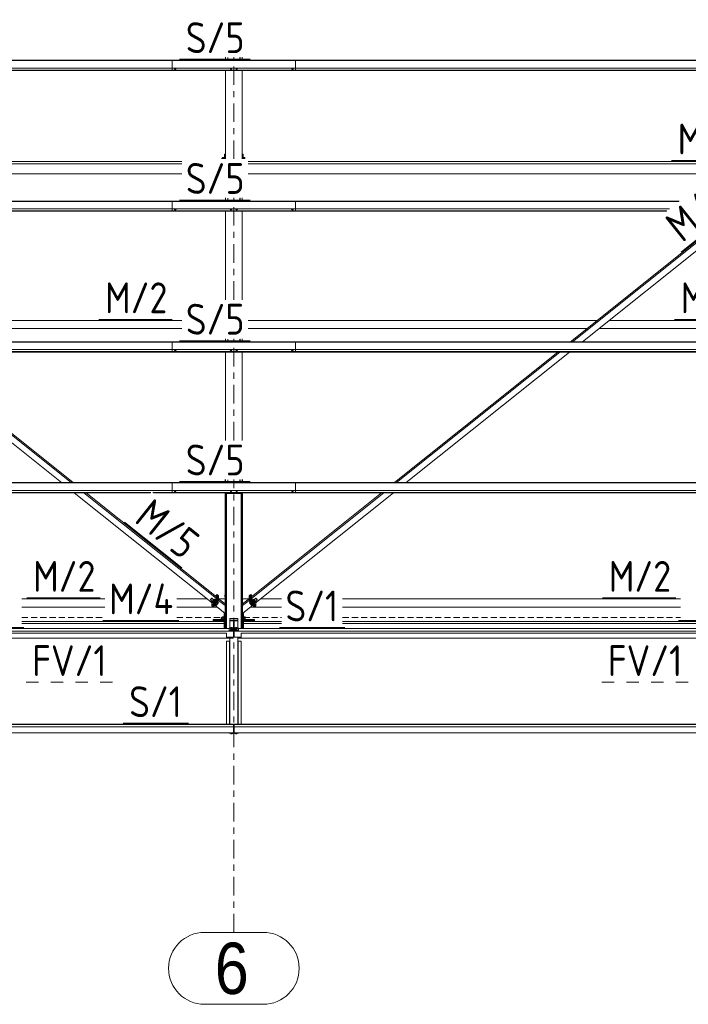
# Model space of a CAD drawing. Header units: millimetres. Extents: x -76 to 1111, y -178 to 661.
# Tile 28 of 91: x 235 to 300, y 165 to 261. Entities that reach past the tile are written whole.
import ezdxf

# ---------------------------------------------------------------- set-up
doc = ezdxf.new("R2010")
doc.units = ezdxf.units.MM
doc.header["$LTSCALE"] = 0.6
for name, pattern in [('VERDECKT2', [1.5, 1, -0.5]), ('XKITLINE00', [0]), ('XKITLINE02', [4, 2, -2]), ('XKITLINE03', [6, 3, -1, 1, -1])]:
    doc.linetypes.add(name, pattern=pattern)
for name, color, linetype, lineweight in [('Bolt', 7, 'Continuous', 0), ('Part', 2, 'Continuous', 0), ('PartMark', 3, 'Continuous', 0), ('S-GRID', 1, 'Continuous', 0)]:
    doc.layers.add(name, color=color, linetype=linetype, lineweight=lineweight)
doc.styles.add('ARIAL', font='ARIAL.TTF')
doc.styles.add('ISOCPEUR', font='ISOCPEUR.TTF')

msp = doc.modelspace()

# ---------------------------------------------------------------- linework, layer by layer
at = {"layer": 'Bolt', "color": 3, "linetype": 'XKITLINE00', "lineweight": 0}
for p, q in [((249.654, 256.453), (249.654, 256.472)), ((249.654, 256.453), (249.709, 256.433)), ((249.703, 256.375), (249.703, 256.435)), ((249.703, 256.375), (249.711, 256.369)), ((249.709, 256.433), (249.709, 256.472)), ((249.709, 256.433), (249.818, 256.433)), ((249.711, 256.369), (249.733, 256.364)), ((249.733, 256.364), (249.763, 256.362)), ((249.763, 256.362), (249.793, 256.364)), ((249.793, 256.364), (249.815, 256.369)), ((249.815, 256.369), (249.823, 256.375)), ((249.818, 256.433), (249.818, 256.472)), ((249.818, 256.433), (249.873, 256.453)), ((249.823, 256.375), (249.823, 256.435)), ((249.873, 256.453), (249.873, 256.472)), ((255.079, 256.453), (255.079, 256.472)), ((255.079, 256.453), (255.134, 256.433)), ((255.128, 256.375), (255.128, 256.435)), ((255.128, 256.375), (255.136, 256.369)), ((255.134, 256.433), (255.134, 256.472)), ((255.134, 256.433), (255.243, 256.433)), ((255.136, 256.369), (255.158, 256.364)), ((255.158, 256.364), (255.188, 256.362)), ((255.188, 256.362), (255.218, 256.364)), ((255.218, 256.364), (255.24, 256.369)), ((255.24, 256.369), (255.248, 256.375)), ((255.243, 256.433), (255.243, 256.472)), ((255.243, 256.433), (255.298, 256.453)), ((255.248, 256.375), (255.248, 256.435)), ((255.298, 256.453), (255.298, 256.472)), ((255.629, 256.453), (255.629, 256.472)), ((255.629, 256.453), (255.684, 256.433)), ((255.678, 256.375), (255.678, 256.435)), ((255.678, 256.375), (255.686, 256.369)), ((255.684, 256.433), (255.684, 256.472)), ((255.684, 256.433), (255.793, 256.433)), ((255.686, 256.369), (255.708, 256.364)), ((255.708, 256.364), (255.738, 256.362)), ((255.738, 256.362), (255.768, 256.364)), ((255.768, 256.364), (255.79, 256.369)), ((255.79, 256.369), (255.798, 256.375)), ((255.793, 256.433), (255.793, 256.472)), ((255.793, 256.433), (255.848, 256.453)), ((255.798, 256.375), (255.798, 256.435)), ((255.848, 256.453), (255.848, 256.472)), ((261.054, 256.453), (261.054, 256.472)), ((261.054, 256.453), (261.109, 256.433)), ((261.103, 256.375), (261.103, 256.435)), ((261.103, 256.375), (261.111, 256.369)), ((261.109, 256.433), (261.109, 256.472)), ((261.109, 256.433), (261.218, 256.433)), ((261.111, 256.369), (261.133, 256.364)), ((261.133, 256.364), (261.163, 256.362)), ((261.163, 256.362), (261.193, 256.364)), ((261.193, 256.364), (261.215, 256.369)), ((261.215, 256.369), (261.223, 256.375)), ((261.218, 256.433), (261.218, 256.472)), ((261.218, 256.433), (261.273, 256.453)), ((261.223, 256.375), (261.223, 256.435)), ((261.273, 256.453), (261.273, 256.472)), ((254.294, 247.708), (254.294, 247.632)), ((254.294, 247.708), (254.374, 247.708)), ((254.374, 247.779), (254.374, 247.632)), ((254.374, 247.779), (254.534, 247.779)), ((254.374, 247.663), (254.534, 247.663)), ((254.534, 247.791), (254.534, 247.632)), ((254.534, 247.791), (254.564, 247.791)), ((256.263, 247.708), (256.264, 247.708)), ((256.364, 247.791), (256.394, 247.791)), ((256.394, 247.632), (256.394, 247.791)), ((256.394, 247.779), (256.519, 247.779)), ((256.394, 247.663), (256.519, 247.663)), ((256.519, 247.779), (256.519, 247.632)), ((249.654, 242.759), (249.654, 242.777)), ((249.654, 242.759), (249.709, 242.739)), ((249.703, 242.681), (249.703, 242.741)), ((249.703, 242.681), (249.711, 242.675)), ((249.709, 242.739), (249.709, 242.777)), ((249.709, 242.739), (249.818, 242.739)), ((249.711, 242.675), (249.733, 242.67)), ((249.733, 242.67), (249.763, 242.668)), ((249.763, 242.668), (249.793, 242.67)), ((249.793, 242.67), (249.815, 242.675)), ((249.815, 242.675), (249.823, 242.681)), ((249.818, 242.739), (249.818, 242.777)), ((249.818, 242.739), (249.873, 242.759)), ((249.823, 242.681), (249.823, 242.741)), ((249.873, 242.759), (249.873, 242.777)), ((255.079, 242.759), (255.079, 242.777)), ((255.079, 242.759), (255.134, 242.739)), ((255.128, 242.681), (255.128, 242.741)), ((255.128, 242.681), (255.136, 242.675)), ((255.134, 242.739), (255.134, 242.777)), ((255.134, 242.739), (255.243, 242.739)), ((255.136, 242.675), (255.158, 242.67)), ((255.158, 242.67), (255.188, 242.668)), ((255.188, 242.668), (255.218, 242.67)), ((255.218, 242.67), (255.24, 242.675)), ((255.24, 242.675), (255.248, 242.681)), ((255.243, 242.739), (255.243, 242.777)), ((255.243, 242.739), (255.298, 242.759)), ((255.248, 242.681), (255.248, 242.741)), ((255.298, 242.759), (255.298, 242.777)), ((255.629, 242.759), (255.629, 242.777)), ((255.629, 242.759), (255.684, 242.739)), ((255.678, 242.681), (255.678, 242.741)), ((255.678, 242.681), (255.686, 242.675)), ((255.684, 242.739), (255.684, 242.777)), ((255.684, 242.739), (255.793, 242.739)), ((255.686, 242.675), (255.708, 242.67)), ((255.708, 242.67), (255.738, 242.668)), ((255.738, 242.668), (255.768, 242.67)), ((255.768, 242.67), (255.79, 242.675)), ((255.79, 242.675), (255.798, 242.681)), ((255.793, 242.739), (255.793, 242.777)), ((255.793, 242.739), (255.848, 242.759)), ((255.798, 242.681), (255.798, 242.741)), ((255.848, 242.759), (255.848, 242.777)), ((261.054, 242.759), (261.054, 242.777)), ((261.054, 242.759), (261.109, 242.739)), ((261.103, 242.681), (261.103, 242.741)), ((261.103, 242.681), (261.111, 242.675)), ((261.109, 242.739), (261.109, 242.777)), ((261.109, 242.739), (261.218, 242.739)), ((261.111, 242.675), (261.133, 242.67)), ((261.133, 242.67), (261.163, 242.668)), ((261.163, 242.668), (261.193, 242.67)), ((261.193, 242.67), (261.215, 242.675)), ((261.215, 242.675), (261.223, 242.681)), ((261.218, 242.739), (261.218, 242.777)), ((261.218, 242.739), (261.273, 242.759)), ((261.223, 242.681), (261.223, 242.741)), ((261.273, 242.759), (261.273, 242.777)), ((249.654, 229.065), (249.654, 229.083)), ((249.654, 229.065), (249.709, 229.045)), ((249.703, 228.987), (249.703, 229.047)), ((249.703, 228.987), (249.711, 228.981)), ((249.709, 229.045), (249.709, 229.083)), ((249.709, 229.045), (249.818, 229.045)), ((249.711, 228.981), (249.733, 228.976)), ((249.733, 228.976), (249.763, 228.974)), ((249.763, 228.974), (249.793, 228.976)), ((249.793, 228.976), (249.815, 228.981)), ((249.815, 228.981), (249.823, 228.987)), ((249.818, 229.045), (249.818, 229.083)), ((249.818, 229.045), (249.873, 229.065)), ((249.823, 228.987), (249.823, 229.047)), ((249.873, 229.065), (249.873, 229.083)), ((255.079, 229.065), (255.079, 229.083)), ((255.079, 229.065), (255.134, 229.045)), ((255.128, 228.987), (255.128, 229.047)), ((255.128, 228.987), (255.136, 228.981)), ((255.134, 229.045), (255.134, 229.083)), ((255.134, 229.045), (255.243, 229.045)), ((255.136, 228.981), (255.158, 228.976)), ((255.158, 228.976), (255.188, 228.974)), ((255.188, 228.974), (255.218, 228.976)), ((255.218, 228.976), (255.24, 228.981)), ((255.24, 228.981), (255.248, 228.987)), ((255.243, 229.045), (255.243, 229.083)), ((255.243, 229.045), (255.298, 229.065)), ((255.248, 228.987), (255.248, 229.047)), ((255.298, 229.065), (255.298, 229.083)), ((255.629, 229.065), (255.629, 229.083)), ((255.629, 229.065), (255.684, 229.045)), ((255.678, 228.987), (255.678, 229.047)), ((255.678, 228.987), (255.686, 228.981)), ((255.684, 229.045), (255.684, 229.083)), ((255.684, 229.045), (255.793, 229.045)), ((255.686, 228.981), (255.708, 228.976)), ((255.708, 228.976), (255.738, 228.974)), ((255.738, 228.974), (255.768, 228.976)), ((255.768, 228.976), (255.79, 228.981)), ((255.79, 228.981), (255.798, 228.987)), ((255.793, 229.045), (255.793, 229.083)), ((255.793, 229.045), (255.848, 229.065)), ((255.798, 228.987), (255.798, 229.047)), ((255.848, 229.065), (255.848, 229.083)), ((261.054, 229.065), (261.054, 229.083)), ((261.054, 229.065), (261.109, 229.045)), ((261.103, 228.987), (261.103, 229.047)), ((261.103, 228.987), (261.111, 228.981)), ((261.109, 229.045), (261.109, 229.083)), ((261.109, 229.045), (261.218, 229.045)), ((261.111, 228.981), (261.133, 228.976)), ((261.133, 228.976), (261.163, 228.974)), ((261.163, 228.974), (261.193, 228.976)), ((261.193, 228.976), (261.215, 228.981)), ((261.215, 228.981), (261.223, 228.987)), ((261.218, 229.045), (261.218, 229.083)), ((261.218, 229.045), (261.273, 229.065)), ((261.223, 228.987), (261.223, 229.047)), ((261.273, 229.065), (261.273, 229.083)), ((249.654, 215.371), (249.654, 215.389)), ((249.654, 215.371), (249.709, 215.351)), ((249.703, 215.293), (249.703, 215.353)), ((249.703, 215.293), (249.711, 215.286)), ((249.709, 215.351), (249.709, 215.389)), ((249.709, 215.351), (249.818, 215.351)), ((249.711, 215.286), (249.733, 215.282)), ((249.733, 215.282), (249.763, 215.28)), ((249.763, 215.28), (249.793, 215.282)), ((249.793, 215.282), (249.815, 215.286)), ((249.815, 215.286), (249.823, 215.293)), ((249.818, 215.351), (249.818, 215.389)), ((249.818, 215.351), (249.873, 215.371)), ((249.823, 215.293), (249.823, 215.353)), ((249.873, 215.371), (249.873, 215.389)), ((255.079, 215.371), (255.079, 215.389)), ((255.079, 215.371), (255.134, 215.351)), ((255.128, 215.293), (255.128, 215.353)), ((255.128, 215.293), (255.136, 215.286)), ((255.134, 215.351), (255.134, 215.389)), ((255.134, 215.351), (255.243, 215.351)), ((255.136, 215.286), (255.158, 215.282)), ((255.158, 215.282), (255.188, 215.28)), ((255.188, 215.28), (255.218, 215.282)), ((255.218, 215.282), (255.24, 215.286)), ((255.24, 215.286), (255.248, 215.293)), ((255.243, 215.351), (255.243, 215.389)), ((255.243, 215.351), (255.298, 215.371)), ((255.248, 215.293), (255.248, 215.353)), ((255.298, 215.371), (255.298, 215.389)), ((255.629, 215.371), (255.629, 215.389)), ((255.629, 215.371), (255.684, 215.351)), ((255.678, 215.293), (255.678, 215.353)), ((255.678, 215.293), (255.686, 215.286)), ((255.684, 215.351), (255.684, 215.389)), ((255.684, 215.351), (255.793, 215.351)), ((255.686, 215.286), (255.708, 215.282)), ((255.708, 215.282), (255.738, 215.28)), ((255.738, 215.28), (255.768, 215.282)), ((255.768, 215.282), (255.79, 215.286)), ((255.79, 215.286), (255.798, 215.293)), ((255.793, 215.351), (255.793, 215.389)), ((255.793, 215.351), (255.848, 215.371)), ((255.798, 215.293), (255.798, 215.353)), ((255.848, 215.371), (255.848, 215.389)), ((261.054, 215.371), (261.054, 215.389)), ((261.054, 215.371), (261.109, 215.351)), ((261.103, 215.293), (261.103, 215.353)), ((261.103, 215.293), (261.111, 215.286)), ((261.109, 215.351), (261.109, 215.389)), ((261.109, 215.351), (261.218, 215.351)), ((261.111, 215.286), (261.133, 215.282)), ((261.133, 215.282), (261.163, 215.28)), ((261.163, 215.28), (261.193, 215.282)), ((261.193, 215.282), (261.215, 215.286)), ((261.215, 215.286), (261.223, 215.293)), ((261.218, 215.351), (261.218, 215.389)), ((261.218, 215.351), (261.273, 215.371)), ((261.223, 215.293), (261.223, 215.353)), ((261.273, 215.371), (261.273, 215.389)), ((254.593, 205.218), (254.593, 205.018)), ((254.593, 205.218), (254.613, 205.218)), ((254.593, 205.018), (254.613, 205.018)), ((253.183, 204.736), (253.192, 204.756)), ((253.192, 204.735), (253.183, 204.736)), ((253.183, 204.736), (253.361, 204.593)), ((253.192, 204.756), (253.215, 204.791)), ((253.215, 204.755), (253.192, 204.735)), ((253.215, 204.791), (253.247, 204.832)), ((253.247, 204.79), (253.215, 204.755)), ((253.247, 204.832), (253.278, 204.867)), ((253.278, 204.831), (253.247, 204.79)), ((253.278, 204.867), (253.301, 204.887)), ((253.301, 204.866), (253.278, 204.831)), ((253.301, 204.887), (253.31, 204.887)), ((253.31, 204.887), (253.301, 204.866)), ((253.31, 204.887), (253.488, 204.745)), ((253.351, 204.601), (253.315, 204.538)), ((253.315, 204.538), (253.37, 204.572)), ((253.315, 204.538), (253.439, 204.439)), ((253.479, 204.703), (253.37, 204.572)), ((253.37, 204.572), (253.494, 204.473)), ((253.431, 204.43), (253.436, 204.441)), ((253.447, 204.429), (253.431, 204.43)), ((253.431, 204.43), (253.455, 204.411)), ((253.439, 204.439), (253.494, 204.473)), ((253.49, 204.466), (253.447, 204.429)), ((253.455, 204.411), (253.47, 204.411)), ((253.47, 204.411), (253.513, 204.448)), ((253.479, 204.766), (253.472, 204.757)), ((253.534, 204.8), (253.479, 204.766)), ((253.534, 204.8), (253.479, 204.703)), ((253.479, 204.703), (253.603, 204.604)), ((253.549, 204.531), (253.49, 204.466)), ((253.494, 204.473), (253.603, 204.604)), ((253.513, 204.448), (253.572, 204.513)), ((253.534, 204.8), (253.658, 204.701)), ((253.607, 204.607), (253.549, 204.531)), ((253.572, 204.513), (253.63, 204.588)), ((253.603, 204.604), (253.658, 204.701)), ((253.65, 204.672), (253.607, 204.607)), ((253.63, 204.588), (253.673, 204.653)), ((253.648, 204.709), (253.65, 204.71)), ((253.65, 204.71), (253.666, 204.71)), ((253.666, 204.71), (253.65, 204.672)), ((253.659, 204.263), (253.737, 204.2)), ((253.666, 204.71), (253.689, 204.691)), ((253.673, 204.653), (253.689, 204.691)), ((253.698, 204.31), (253.792, 204.235)), ((253.731, 204.349), (253.75, 204.37)), ((253.737, 204.2), (253.792, 204.235)), ((253.75, 204.37), (253.769, 204.395)), ((253.792, 204.235), (253.901, 204.366)), ((253.807, 204.441), (253.901, 204.366)), ((253.878, 204.525), (253.956, 204.463)), ((253.901, 204.366), (253.956, 204.463)), ((256.97, 204.463), (257.049, 204.525)), ((256.97, 204.463), (257.025, 204.366)), ((257.025, 204.366), (257.119, 204.441)), ((257.025, 204.366), (257.135, 204.235)), ((257.135, 204.235), (257.229, 204.31)), ((257.135, 204.235), (257.19, 204.2)), ((257.158, 204.395), (257.177, 204.37)), ((257.177, 204.37), (257.196, 204.349)), ((257.19, 204.2), (257.268, 204.263)), ((257.238, 204.691), (257.261, 204.71)), ((257.238, 204.691), (257.253, 204.653)), ((257.253, 204.653), (257.296, 204.588)), ((257.277, 204.672), (257.261, 204.71)), ((257.261, 204.71), (257.277, 204.71)), ((257.268, 204.701), (257.392, 204.8)), ((257.268, 204.701), (257.323, 204.604)), ((257.277, 204.71), (257.278, 204.709)), ((257.32, 204.607), (257.277, 204.672)), ((257.296, 204.588), (257.355, 204.513)), ((257.378, 204.531), (257.32, 204.607)), ((257.447, 204.703), (257.323, 204.604)), ((257.323, 204.604), (257.433, 204.473)), ((257.355, 204.513), (257.413, 204.448)), ((257.437, 204.466), (257.378, 204.531)), ((257.447, 204.766), (257.392, 204.8)), ((257.392, 204.8), (257.447, 204.703)), ((257.413, 204.448), (257.456, 204.411)), ((257.557, 204.572), (257.433, 204.473)), ((257.433, 204.473), (257.488, 204.439)), ((257.479, 204.429), (257.437, 204.466)), ((257.439, 204.745), (257.617, 204.887)), ((257.454, 204.757), (257.447, 204.766)), ((257.557, 204.572), (257.447, 204.703)), ((257.456, 204.411), (257.472, 204.411)), ((257.472, 204.411), (257.495, 204.43)), ((257.495, 204.43), (257.479, 204.429)), ((257.488, 204.439), (257.612, 204.538)), ((257.491, 204.441), (257.495, 204.43)), ((257.612, 204.538), (257.557, 204.572)), ((257.565, 204.593), (257.743, 204.736)), ((257.612, 204.538), (257.576, 204.601)), ((257.625, 204.866), (257.617, 204.887)), ((257.617, 204.887), (257.625, 204.887)), ((257.625, 204.887), (257.648, 204.867)), ((257.648, 204.831), (257.625, 204.866)), ((257.648, 204.867), (257.68, 204.832)), ((257.68, 204.79), (257.648, 204.831)), ((257.68, 204.832), (257.712, 204.791)), ((257.712, 204.755), (257.68, 204.79)), ((257.712, 204.791), (257.735, 204.756)), ((257.735, 204.735), (257.712, 204.755)), ((257.735, 204.756), (257.743, 204.736)), ((257.743, 204.736), (257.735, 204.735)), ((254.323, 203.074), (254.323, 202.745)), ((254.323, 203.074), (254.483, 203.074)), ((254.483, 203.091), (254.483, 202.729)), ((254.483, 203.091), (254.513, 203.091)), ((256.413, 203.091), (256.443, 203.091)), ((256.443, 202.734), (256.443, 203.091)), ((256.443, 203.074), (256.568, 203.074)), ((256.568, 203.074), (256.568, 202.745)), ((254.243, 203.008), (254.243, 202.812)), ((254.243, 203.008), (254.323, 203.008)), ((254.243, 202.812), (254.323, 202.812)), ((254.323, 203.038), (254.483, 203.038)), ((254.323, 202.874), (254.483, 202.874)), ((254.323, 202.745), (254.483, 202.745)), ((254.483, 202.729), (254.513, 202.729)), ((256.413, 202.729), (256.443, 202.729)), ((256.443, 203.038), (256.568, 203.038)), ((256.443, 202.874), (256.568, 202.874)), ((256.443, 202.745), (256.568, 202.745)), ((256.443, 202.729), (256.443, 202.734)), ((255.143, 201.942), (255.159, 201.955)), ((255.159, 201.93), (255.143, 201.942)), ((255.143, 201.918), (255.143, 201.942)), ((255.143, 201.918), (255.159, 201.905)), ((255.143, 201.838), (255.159, 201.851)), ((255.159, 201.826), (255.143, 201.838)), ((255.143, 201.814), (255.143, 201.838)), ((255.143, 201.814), (255.159, 201.801)), ((255.159, 202.016), (255.211, 202.034)), ((255.159, 201.942), (255.159, 202.016)), ((255.211, 201.997), (255.159, 202.016)), ((255.159, 201.942), (255.202, 201.927)), ((255.191, 201.923), (255.159, 201.93)), ((255.159, 201.912), (255.211, 201.93)), ((255.159, 201.838), (255.159, 201.912)), ((255.211, 201.893), (255.159, 201.912)), ((255.159, 201.838), (255.211, 201.82)), ((255.203, 201.817), (255.159, 201.826)), ((255.159, 201.801), (255.203, 201.792)), ((255.263, 201.813), (255.203, 201.817)), ((255.203, 201.792), (255.263, 201.789)), ((255.211, 202.034), (255.315, 202.034)), ((255.211, 201.93), (255.211, 201.997)), ((255.315, 201.997), (255.211, 201.997)), ((255.211, 201.93), (255.315, 201.93)), ((255.211, 201.82), (255.211, 201.893)), ((255.315, 201.893), (255.211, 201.893)), ((255.211, 201.82), (255.315, 201.82)), ((255.323, 201.817), (255.263, 201.813)), ((255.263, 201.789), (255.323, 201.792)), ((255.315, 202.034), (255.367, 202.016)), ((255.367, 202.016), (255.315, 201.997)), ((255.315, 201.93), (255.315, 201.997)), ((255.315, 201.93), (255.367, 201.912)), ((255.367, 201.912), (255.315, 201.893)), ((255.315, 201.82), (255.315, 201.893)), ((255.315, 201.82), (255.367, 201.838)), ((255.367, 201.826), (255.323, 201.817)), ((255.323, 201.792), (255.367, 201.801)), ((255.325, 201.927), (255.367, 201.942)), ((255.367, 201.93), (255.335, 201.923)), ((255.367, 201.942), (255.367, 202.016)), ((255.367, 201.955), (255.383, 201.942)), ((255.383, 201.942), (255.367, 201.93)), ((255.367, 201.905), (255.383, 201.918)), ((255.367, 201.838), (255.367, 201.912)), ((255.367, 201.851), (255.383, 201.838)), ((255.383, 201.838), (255.367, 201.826)), ((255.367, 201.801), (255.383, 201.814)), ((255.383, 201.918), (255.383, 201.942)), ((255.383, 201.814), (255.383, 201.838)), ((255.543, 201.942), (255.559, 201.955)), ((255.559, 201.93), (255.543, 201.942)), ((255.543, 201.918), (255.543, 201.942)), ((255.543, 201.918), (255.559, 201.905)), ((255.543, 201.838), (255.559, 201.851)), ((255.559, 201.826), (255.543, 201.838)), ((255.543, 201.814), (255.543, 201.838)), ((255.543, 201.814), (255.559, 201.801)), ((255.559, 202.016), (255.611, 202.034)), ((255.559, 201.942), (255.559, 202.016)), ((255.611, 201.997), (255.559, 202.016)), ((255.559, 201.942), (255.602, 201.927)), ((255.591, 201.923), (255.559, 201.93)), ((255.559, 201.912), (255.611, 201.93)), ((255.559, 201.838), (255.559, 201.912)), ((255.611, 201.893), (255.559, 201.912)), ((255.559, 201.838), (255.611, 201.82)), ((255.603, 201.817), (255.559, 201.826)), ((255.559, 201.801), (255.603, 201.792)), ((255.663, 201.813), (255.603, 201.817)), ((255.603, 201.792), (255.663, 201.789)), ((255.611, 202.034), (255.715, 202.034)), ((255.611, 201.93), (255.611, 201.997)), ((255.715, 201.997), (255.611, 201.997)), ((255.611, 201.93), (255.715, 201.93)), ((255.611, 201.82), (255.611, 201.893)), ((255.715, 201.893), (255.611, 201.893)), ((255.611, 201.82), (255.715, 201.82)), ((255.723, 201.817), (255.663, 201.813)), ((255.663, 201.789), (255.723, 201.792)), ((255.715, 202.034), (255.767, 202.016)), ((255.767, 202.016), (255.715, 201.997)), ((255.715, 201.93), (255.715, 201.997)), ((255.715, 201.93), (255.767, 201.912)), ((255.767, 201.912), (255.715, 201.893)), ((255.715, 201.82), (255.715, 201.893)), ((255.715, 201.82), (255.767, 201.838)), ((255.767, 201.826), (255.723, 201.817)), ((255.723, 201.792), (255.767, 201.801)), ((255.725, 201.927), (255.767, 201.942)), ((255.767, 201.93), (255.735, 201.923)), ((255.767, 201.942), (255.767, 202.016)), ((255.767, 201.955), (255.783, 201.942)), ((255.783, 201.942), (255.767, 201.93)), ((255.767, 201.905), (255.783, 201.918)), ((255.767, 201.838), (255.767, 201.912)), ((255.767, 201.851), (255.783, 201.838)), ((255.783, 201.838), (255.767, 201.826)), ((255.767, 201.801), (255.783, 201.814)), ((255.783, 201.918), (255.783, 201.942)), ((255.783, 201.814), (255.783, 201.838)), ((255.159, 191.717), (255.159, 191.763)), ((255.159, 191.717), (255.211, 191.699)), ((255.211, 191.699), (255.211, 191.763)), ((255.211, 191.699), (255.315, 191.699)), ((255.315, 191.699), (255.315, 191.763)), ((255.315, 191.699), (255.367, 191.717)), ((255.367, 191.717), (255.367, 191.763)), ((255.559, 191.717), (255.559, 191.763)), ((255.559, 191.717), (255.611, 191.699)), ((255.611, 191.699), (255.611, 191.763)), ((255.611, 191.699), (255.715, 191.699)), ((255.715, 191.699), (255.715, 191.763)), ((255.715, 191.699), (255.767, 191.717)), ((255.767, 191.717), (255.767, 191.763))]:
    msp.add_line(p, q, dxfattribs=at)
at = {"layer": 'Part', "color": 2, "linetype": 'XKITLINE00', "lineweight": 0}
for p, q in [((193.463, 257.227), (261.463, 257.227)), ((193.463, 257.195), (261.463, 257.195)), ((249.463, 257.227), (317.463, 257.227)), ((249.463, 256.23), (249.463, 257.227)), ((249.463, 257.195), (317.463, 257.195)), ((254.663, 257.227), (254.663, 257.527)), ((254.863, 257.227), (254.863, 257.494)), ((254.863, 257.494), (254.893, 257.494)), ((254.893, 257.227), (254.893, 257.494)), ((256.033, 257.227), (256.033, 257.494)), ((256.033, 257.494), (256.063, 257.494)), ((256.063, 257.227), (256.063, 257.494)), ((256.263, 257.227), (256.263, 257.527)), ((261.463, 257.227), (261.463, 256.23)), ((193.463, 256.472), (261.463, 256.472)), ((193.463, 256.277), (261.463, 256.277)), ((193.463, 256.25), (261.463, 256.25)), ((193.463, 256.23), (261.463, 256.23)), ((249.463, 256.472), (317.463, 256.472)), ((249.463, 256.277), (317.463, 256.277)), ((249.463, 256.25), (317.463, 256.25)), ((249.463, 256.23), (317.463, 256.23)), ((254.663, 247.632), (254.663, 256.23)), ((256.263, 247.632), (256.263, 256.23)), ((254.564, 248.105), (254.564, 247.632)), ((254.564, 248.105), (254.663, 248.105)), ((256.264, 248.105), (256.264, 247.632)), ((256.264, 248.105), (256.364, 248.105)), ((256.364, 247.632), (256.364, 248.105)), ((200.863, 247.369), (250.392, 247.369)), ((200.863, 247.161), (250.392, 247.161)), ((254.564, 247.897), (254.663, 247.897)), ((256.264, 247.897), (256.364, 247.897)), ((256.863, 247.369), (306.392, 247.369)), ((256.863, 247.162), (306.392, 247.162)), ((200.863, 246.183), (250.392, 246.183)), ((256.863, 246.183), (306.392, 246.183)), ((193.463, 243.532), (261.463, 243.532)), ((193.463, 243.501), (261.463, 243.501)), ((249.463, 243.532), (298.772, 243.532)), ((249.463, 242.536), (249.463, 243.532)), ((249.463, 243.501), (298.733, 243.501)), ((254.663, 243.532), (254.663, 243.832)), ((254.863, 243.532), (254.863, 243.8)), ((254.863, 243.8), (254.893, 243.8)), ((254.893, 243.532), (254.893, 243.8)), ((256.033, 243.532), (256.033, 243.8)), ((256.033, 243.8), (256.063, 243.8)), ((256.063, 243.532), (256.063, 243.8)), ((256.263, 243.532), (256.263, 243.832)), ((261.463, 243.532), (261.463, 242.536)), ((193.463, 242.777), (261.463, 242.777)), ((193.463, 242.583), (261.463, 242.583)), ((193.463, 242.556), (261.463, 242.556)), ((193.463, 242.536), (261.463, 242.536)), ((249.463, 242.777), (297.828, 242.777)), ((249.463, 242.583), (297.584, 242.583)), ((249.463, 242.556), (297.551, 242.556)), ((249.463, 242.536), (297.526, 242.536)), ((254.663, 233.938), (254.663, 242.536)), ((256.263, 233.938), (256.263, 242.536)), ((288.21, 229.838), (304.092, 242.536)), ((288.418, 229.838), (304.3, 242.536)), ((289.366, 229.838), (305.248, 242.536)), ((220.115, 231.918), (250.392, 231.918)), ((256.863, 231.918), (290.811, 231.918)), ((291.967, 231.918), (306.392, 231.918)), ((221.116, 231.118), (250.392, 231.118)), ((256.863, 231.118), (289.811, 231.118)), ((290.967, 231.118), (306.392, 231.118)), ((254.663, 229.838), (254.663, 230.138)), ((254.863, 229.838), (254.863, 230.106)), ((254.863, 230.106), (254.893, 230.106)), ((254.893, 229.838), (254.893, 230.106)), ((256.033, 229.838), (256.033, 230.106)), ((256.033, 230.106), (256.063, 230.106)), ((256.063, 229.838), (256.063, 230.106)), ((256.263, 229.838), (256.263, 230.138)), ((193.463, 229.838), (261.463, 229.838)), ((193.463, 229.807), (261.463, 229.807)), ((193.463, 229.083), (261.463, 229.083)), ((249.463, 229.838), (317.463, 229.838)), ((249.463, 228.842), (249.463, 229.838)), ((249.463, 229.807), (317.463, 229.807)), ((249.463, 229.083), (317.463, 229.083)), ((261.463, 229.838), (261.463, 228.842)), ((193.463, 228.889), (261.463, 228.889)), ((193.463, 228.862), (261.463, 228.862)), ((193.463, 228.842), (261.463, 228.842)), ((222.807, 228.842), (238.689, 216.144)), ((223.755, 228.842), (239.637, 216.144)), ((223.963, 228.842), (239.845, 216.144)), ((249.463, 228.889), (317.463, 228.889)), ((249.463, 228.862), (317.463, 228.862)), ((249.463, 228.842), (317.463, 228.842)), ((254.663, 220.244), (254.663, 228.842)), ((256.263, 220.244), (256.263, 228.842)), ((271.082, 216.144), (286.964, 228.842)), ((271.29, 216.144), (287.172, 228.842)), ((272.238, 216.144), (288.12, 228.842)), ((193.463, 216.144), (261.463, 216.144)), ((193.463, 216.113), (261.463, 216.113)), ((249.463, 216.144), (317.463, 216.144)), ((249.463, 215.148), (249.463, 216.144)), ((249.463, 216.113), (317.463, 216.113)), ((254.613, 216.144), (254.613, 216.444)), ((254.663, 216.144), (254.663, 216.444)), ((254.863, 216.144), (254.863, 216.411)), ((254.863, 216.411), (254.893, 216.411)), ((254.893, 216.144), (254.893, 216.411)), ((256.033, 216.144), (256.033, 216.411)), ((256.033, 216.411), (256.063, 216.411)), ((256.063, 216.144), (256.063, 216.411)), ((256.263, 216.144), (256.263, 216.444)), ((256.313, 216.144), (256.313, 216.444)), ((261.463, 216.144), (261.463, 215.148)), ((193.463, 215.389), (261.463, 215.389)), ((193.463, 215.194), (247.393, 215.194)), ((193.463, 215.167), (247.371, 215.167)), ((193.463, 215.148), (247.355, 215.148)), ((239.935, 215.148), (253.382, 204.397)), ((240.883, 215.148), (253.762, 204.851)), ((241.091, 215.148), (253.762, 205.018)), ((247.598, 215.194), (261.463, 215.194)), ((247.632, 215.167), (261.463, 215.167)), ((247.657, 215.148), (261.463, 215.148)), ((249.463, 215.389), (317.463, 215.389)), ((249.463, 215.194), (317.463, 215.194)), ((249.463, 215.167), (317.463, 215.167)), ((249.463, 215.148), (317.463, 215.148)), ((254.613, 201.942), (254.613, 215.148)), ((254.663, 201.942), (254.663, 215.148)), ((254.763, 215.081), (254.763, 201.942)), ((256.163, 215.081), (254.763, 215.081)), ((254.763, 215.071), (256.163, 215.071)), ((256.163, 215.081), (256.163, 201.942)), ((256.263, 201.942), (256.263, 215.148)), ((256.313, 201.942), (256.313, 215.148)), ((257.165, 204.851), (270.044, 215.148)), ((257.165, 205.018), (269.836, 215.148)), ((257.545, 204.397), (270.992, 215.148)), ((253.825, 205.249), (253.684, 205.08)), ((253.762, 205.018), (253.762, 204.851)), ((253.825, 204.771), (253.825, 205.249)), ((253.825, 205.249), (253.902, 205.187)), ((253.902, 204.709), (253.902, 205.187)), ((253.902, 205.187), (253.98, 205.125)), ((253.902, 204.709), (253.902, 205.187)), ((253.98, 204.647), (253.98, 205.125)), ((256.947, 205.125), (257.024, 205.187)), ((256.947, 204.647), (256.947, 205.125)), ((257.102, 205.249), (257.024, 205.187)), ((257.024, 204.709), (257.024, 205.187)), ((257.024, 204.709), (257.024, 205.187)), ((257.102, 204.771), (257.102, 205.249)), ((257.243, 205.08), (257.102, 205.249)), ((257.165, 205.018), (257.165, 204.851)), ((234.838, 204.818), (242.926, 204.818)), ((249.913, 204.818), (252.855, 204.818)), ((253.825, 204.771), (253.319, 204.165)), ((253.319, 204.165), (253.319, 204.447)), ((253.319, 204.165), (253.396, 204.103)), ((253.762, 204.851), (253.382, 204.397)), ((253.902, 204.709), (253.396, 204.103)), ((253.396, 204.103), (253.902, 204.709)), ((253.396, 204.103), (253.473, 204.041)), ((253.473, 204.041), (253.98, 204.647)), ((253.615, 204.211), (254.613, 203.412)), ((253.902, 204.709), (253.825, 204.771)), ((253.98, 204.647), (253.902, 204.709)), ((253.98, 204.843), (254.613, 204.337)), ((253.98, 204.677), (254.613, 204.17)), ((254.011, 204.818), (254.613, 204.818)), ((256.313, 204.337), (256.947, 204.843)), ((256.313, 204.818), (256.916, 204.818)), ((256.313, 204.17), (256.947, 204.677)), ((256.313, 203.412), (257.312, 204.211)), ((257.024, 204.709), (256.947, 204.647)), ((256.947, 204.647), (257.453, 204.041)), ((257.024, 204.709), (257.102, 204.771)), ((257.024, 204.709), (257.531, 204.103)), ((257.531, 204.103), (257.024, 204.709)), ((257.608, 204.165), (257.102, 204.771)), ((257.165, 204.851), (257.545, 204.397)), ((257.453, 204.041), (257.531, 204.103)), ((257.531, 204.103), (257.608, 204.165)), ((257.608, 204.165), (257.608, 204.447)), ((258.072, 204.818), (260.088, 204.818)), ((266.045, 204.818), (298.926, 204.818)), ((234.838, 204.018), (242.926, 204.018)), ((249.913, 204.018), (253.856, 204.018)), ((254.513, 203.405), (254.513, 201.942)), ((254.513, 203.405), (254.613, 203.405)), ((254.513, 203.197), (254.613, 203.197)), ((256.313, 203.405), (256.413, 203.405)), ((256.313, 203.197), (256.413, 203.197)), ((256.413, 203.405), (256.413, 201.942)), ((257.071, 204.018), (260.088, 204.018)), ((266.045, 204.018), (298.926, 204.018)), ((234.838, 202.629), (254.513, 202.63)), ((234.838, 202.422), (254.513, 202.422)), ((253.463, 202.721), (253.463, 202.821)), ((253.463, 202.821), (254.513, 202.821)), ((253.463, 202.63), (253.463, 202.821)), ((254.513, 202.721), (253.463, 202.721)), ((254.063, 202.721), (254.063, 202.821)), ((254.513, 201.942), (254.513, 202.422)), ((255.063, 202.923), (255.863, 202.923)), ((255.063, 202.923), (255.063, 202.708)), ((255.063, 202.757), (255.863, 202.757)), ((255.063, 201.991), (255.063, 202.708)), ((255.063, 202.708), (255.863, 202.708)), ((255.863, 202.708), (255.063, 202.708)), ((255.438, 202.708), (255.438, 201.752)), ((255.438, 202.708), (255.488, 202.708)), ((255.438, 202.646), (255.488, 202.646)), ((255.488, 202.708), (255.488, 201.752)), ((255.863, 202.923), (255.863, 202.708)), ((255.863, 201.991), (255.863, 202.708)), ((256.413, 202.821), (257.463, 202.821)), ((257.463, 202.821), (256.413, 202.821)), ((257.463, 202.721), (256.413, 202.721)), ((256.413, 202.629), (260.088, 202.629)), ((256.413, 201.942), (256.413, 202.422)), ((256.413, 202.422), (260.088, 202.422)), ((256.863, 202.721), (256.863, 202.821)), ((257.463, 202.821), (257.463, 202.821)), ((257.463, 202.821), (257.463, 202.721)), ((257.463, 202.629), (257.463, 202.721)), ((266.045, 202.629), (310.513, 202.63)), ((266.045, 202.422), (310.513, 202.422)), ((199.488, 201.692), (255.438, 201.692)), ((199.913, 201.942), (255.013, 201.942)), ((254.763, 201.502), (200.163, 201.502)), ((254.763, 201.507), (254.763, 201.018)), ((255.013, 201.991), (255.438, 201.991)), ((255.013, 201.991), (255.013, 201.703)), ((255.013, 201.752), (255.913, 201.752)), ((255.913, 201.703), (255.013, 201.703)), ((255.438, 202.045), (255.488, 202.045)), ((255.438, 201.752), (255.488, 201.752)), ((255.438, 201.105), (255.438, 201.703)), ((255.488, 201.991), (255.913, 201.991)), ((255.488, 201.703), (255.488, 201.105)), ((255.488, 201.692), (311.438, 201.692)), ((255.913, 201.991), (255.913, 201.703)), ((255.913, 201.942), (311.013, 201.942)), ((256.163, 201.507), (256.163, 201.018)), ((310.763, 201.502), (256.163, 201.502)), ((254.763, 201.018), (200.163, 201.018)), ((254.763, 201.105), (255.438, 201.105)), ((254.763, 192.628), (254.763, 200.721)), ((254.763, 200.721), (255.063, 200.721)), ((255.033, 192.628), (255.033, 200.721)), ((255.063, 192.628), (255.063, 201.105)), ((255.488, 201.105), (256.163, 201.105)), ((255.863, 192.628), (255.863, 201.105)), ((256.163, 200.721), (255.863, 200.721)), ((255.893, 192.628), (255.893, 200.721)), ((310.763, 201.018), (256.163, 201.018)), ((256.163, 192.628), (256.163, 200.721)), ((255.438, 192.628), (199.488, 192.628)), ((255.438, 192.621), (199.488, 192.621)), ((255.438, 192.621), (255.438, 192.628)), ((255.438, 192.384), (255.438, 192.621)), ((311.438, 192.628), (255.488, 192.628)), ((255.488, 192.628), (255.488, 192.621)), ((311.438, 192.621), (255.488, 192.621)), ((255.488, 192.621), (255.488, 192.384)), ((255.438, 192.384), (199.488, 192.384)), ((255.438, 192.378), (199.488, 192.378)), ((199.488, 191.791), (255.438, 191.791)), ((255.013, 191.763), (255.013, 191.791)), ((255.913, 191.763), (255.013, 191.763)), ((255.438, 192.378), (255.438, 192.384)), ((255.438, 191.791), (255.438, 192.378)), ((255.438, 192.041), (255.488, 192.041)), ((255.438, 191.812), (255.488, 191.812)), ((311.438, 192.384), (255.488, 192.384)), ((255.488, 192.384), (255.488, 192.378)), ((311.438, 192.378), (255.488, 192.378)), ((255.488, 192.378), (255.488, 191.791)), ((255.488, 191.791), (311.438, 191.791)), ((255.913, 191.791), (255.913, 191.763))]:
    msp.add_line(p, q, dxfattribs=at)
at = {"layer": 'Part', "color": 4, "linetype": 'VERDECKT2', "lineweight": 0}
for p, q in [((234.838, 203.018), (242.926, 203.018)), ((249.913, 203.018), (254.513, 203.018)), ((256.413, 203.018), (260.088, 203.018)), ((266.045, 203.018), (298.926, 203.018)), ((254.763, 201.018), (255.063, 201.018)), ((255.863, 201.018), (256.163, 201.018))]:
    msp.add_line(p, q, dxfattribs=at)
at = {"layer": 'PartMark', "color": 1, "linetype": 'XKITLINE00', "lineweight": 0}
for p, q in [((250.192, 257.327), (257.063, 257.327)), ((298.034, 247.469), (305.164, 247.469)), ((250.192, 243.632), (257.063, 243.632)), ((298.968, 238.567), (304.536, 243.019)), ((242.334, 232.018), (249.463, 232.018)), ((298.334, 232.018), (305.463, 232.018)), ((250.192, 229.938), (257.063, 229.938)), ((250.192, 216.244), (257.063, 216.244)), ((244.819, 212.296), (250.387, 207.843)), ((235.334, 204.918), (242.463, 204.918)), ((291.334, 204.918), (298.463, 204.918)), ((242.726, 202.729), (250.113, 202.729)), ((298.726, 202.729), (306.113, 202.729)), ((228.682, 202.042), (235.038, 202.042)), ((259.888, 202.042), (266.245, 202.042)), ((244.682, 192.728), (251.038, 192.728))]:
    msp.add_line(p, q, dxfattribs=at)
at = {"layer": 'PartMark', "color": 1, "linetype": 'XKITLINE02', "lineweight": 0}
for p, q in [((235.245, 196.718), (243.663, 196.718)), ((291.245, 196.718), (299.663, 196.718))]:
    msp.add_line(p, q, dxfattribs=at)
at = {"layer": 'S-GRID', "color": 1, "linetype": 'XKITLINE03', "lineweight": 0}
for p, q in [((255.463, 247.632), (255.463, 257.527)), ((255.463, 233.938), (255.463, 243.832)), ((255.463, 220.244), (255.463, 230.138)), ((255.463, 172.387), (255.463, 216.444)), ((-27.167, 201.018), (667.181, 201.018))]:
    msp.add_line(p, q, dxfattribs=at)
at = {"layer": 'S-GRID', "color": 1, "linetype": 'XKITLINE00', "lineweight": 0}
for p, q in [((252.609, 172.387), (258.318, 172.387)), ((252.609, 165.387), (258.318, 165.387))]:
    msp.add_line(p, q, dxfattribs=at)
for centre, start, end in [((252.609, 168.887), 90, 270), ((258.318, 168.887), 270, 90)]:
    msp.add_arc(centre, 3.5, start, end, dxfattribs=at)

# ---------------------------------------------------------------- texts
at = {"layer": 'PartMark', "color": 1, "style": 'ISOCPEUR', "width": 0.85}
for s, p in [('S/5', (250.792, 257.927)), ('M/9', (298.634, 248.069)), ('S/5', (250.792, 244.232)), ('M/2', (242.934, 232.618)), ('M/2', (298.934, 232.618)), ('S/5', (250.792, 230.538)), ('S/5', (250.792, 216.844)), ('M/2', (235.934, 205.518)), ('M/2', (291.934, 205.518)), ('M/4', (243.326, 203.329)), ('S/1', (260.488, 202.642)), ('FV/1', (235.845, 197.318)), ('FV/1', (291.845, 197.318)), ('S/1', (245.282, 193.328))]:
    msp.add_text(s, height=3, dxfattribs=at).set_placement(p)
for rotation, p in [(38.64027, (299.062, 239.411)), (-38.64027, (245.662, 212.389))]:
    msp.add_text('M/5', height=3, rotation=rotation, dxfattribs=at).set_placement(p)
at = {"layer": 'S-GRID', "color": 7, "style": 'ARIAL', "width": 0.85}
msp.add_text('6', height=5, dxfattribs=at).set_placement((253.609, 166.387))

doc.saveas('drawing.dxf')
